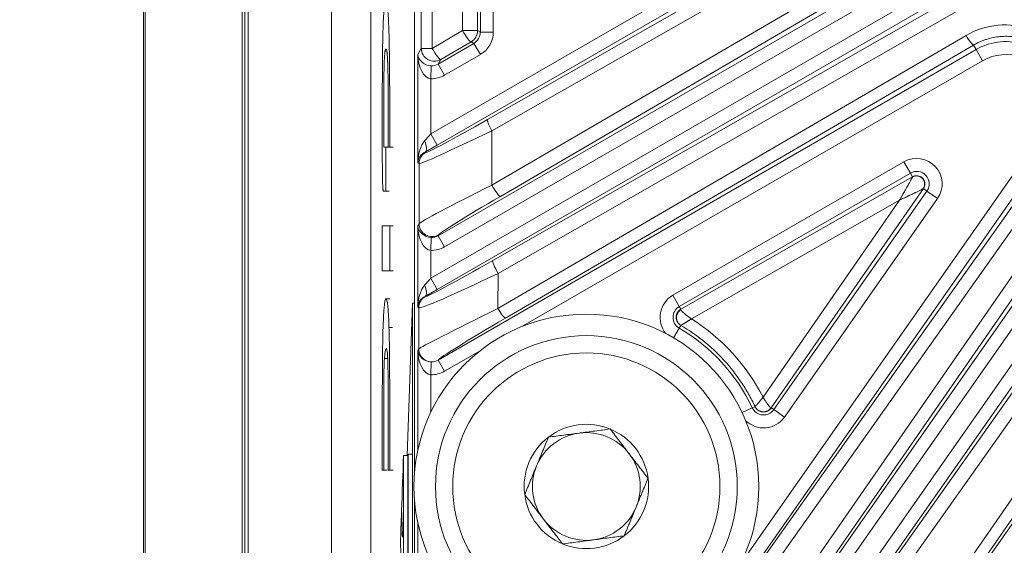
# Model space of a CAD drawing. Header units: millimetres. Extents: x 4 to 836, y 5 to 589.
# Tile 114 of 154: x 641 to 664, y 288 to 300. Entities that reach past the tile are written whole.
import ezdxf

# ---------------------------------------------------------------- set-up
doc = ezdxf.new("R2010")
doc.units = ezdxf.units.MM
doc.layers.add('1', color=7, linetype='Continuous', true_color=0xffffff)
doc.styles.add('ideas_simplex', font='simplex.shx')
doc.dimstyles.get("Standard").update_dxf_attribs({"dimtxt": 0.18, "dimasz": 0.18, "dimexe": 0.18, "dimexo": 0.0625, "dimgap": 0.09, "dimtad": 0, "dimtih": 1, "dimtoh": 1, "dimdec": 4, "dimzin": 0, "dimdsep": 46, "dimtxsty": 'Standard', "dimcen": 0.09, "dimadec": 0, "dimazin": 0, "dimtfac": 1, "dimtdec": 4, "dimtofl": 0, "dimtmove": 0, "dimatfit": 3, "dimfxl": 1, "dimtolj": 1, "dimtzin": 0, "dimarcsym": 0})

# ---------------------------------------------------------------- blocks, each defined once
blk = doc.blocks.new('_U6')
at = {"layer": '1', "color": 152, "lineweight": 13}
for p, q in [((678.538624, 315.211223), (784.688083, 315.211223)), ((650.312249, 253.711148), (784.688083, 253.711148))]:
    blk.add_line(p, q, dxfattribs=at)
at = {"layer": '1', "color": 27, "lineweight": 13}
blk.add_line((782.688083, 315.211223), (782.688083, 253.711148), dxfattribs=at)
at = {"layer": '1', "color": 87, "lineweight": 25}
for p, q in [((781.188083, 293.048685), (775.563083, 293.048685)), ((775.563083, 293.048685), (775.563083, 291.548685)), ((781.188083, 291.548685), (781.188083, 293.048685)), ((775.563083, 277.373685), (775.563083, 275.873685)), ((781.188083, 275.873685), (781.188083, 277.373685)), ((775.563083, 275.873685), (781.188083, 275.873685))]:
    blk.add_line(p, q, dxfattribs=at)
at = {"layer": '1', "color": 27, "lineweight": 18}
for points in [[(782.688083, 315.211223), (783.217064, 312.211225), (782.159102, 312.211221)], [(782.688083, 253.711148), (782.159102, 256.711146), (783.217064, 256.71115)]]:
    blk.add_solid(points, dxfattribs=at)
at = {"layer": '1', "color": 87, "linetype": 'Continuous', "lineweight": 25, "char_height": 3, "attachment_point": 7, "rotation": 90, "line_spacing_factor": 1.204819, "style": 'ideas_simplex'}
for s, insert in [('\\W1.2558;2.421', (781.034583, 277.321185)), ('\\W1.2097;61,5', (773.722083, 278.806185))]:
    blk.add_mtext(s, dxfattribs=dict(at, insert=insert))
blk = doc.blocks.new('_U7')
at = {"layer": '1', "color": 152, "lineweight": 13}
for p, q in [((695.062702, 354.711299), (597.434386, 354.711299)), ((663.288624, 267.843936), (597.434386, 267.843936))]:
    blk.add_line(p, q, dxfattribs=at)
at = {"layer": '1', "color": 27, "lineweight": 13}
blk.add_line((599.434386, 267.843936), (599.434386, 354.711299), dxfattribs=at)
at = {"layer": '1', "color": 87, "lineweight": 25}
for p, q in [((597.934386, 318.380118), (592.309386, 318.380118)), ((592.309386, 318.380118), (592.309386, 316.880118)), ((597.934386, 316.880118), (597.934386, 318.380118)), ((592.309386, 305.675118), (592.309386, 304.175118)), ((597.934386, 304.175118), (597.934386, 305.675118)), ((592.309386, 304.175118), (597.934386, 304.175118))]:
    blk.add_line(p, q, dxfattribs=at)
at = {"layer": '1', "color": 27, "lineweight": 18}
for points in [[(599.434386, 354.711299), (599.963367, 351.711301), (598.905405, 351.711297)], [(599.434386, 267.843936), (598.905405, 270.843935), (599.963367, 270.843938)]]:
    blk.add_solid(points, dxfattribs=at)
at = {"layer": '1', "color": 87, "linetype": 'Continuous', "lineweight": 25, "char_height": 3, "attachment_point": 7, "rotation": 90, "line_spacing_factor": 1.204819, "style": 'ideas_simplex'}
for s, insert in [('\\W1.2280;86,9', (590.468386, 305.622618)), ('\\W1.2097;3.42', (597.780886, 305.622618))]:
    blk.add_mtext(s, dxfattribs=dict(at, insert=insert))

msp = doc.modelspace()

# ---------------------------------------------------------------- linework, layer by layer
at = {"layer": '1', "color": 9, "linetype": 'Continuous', "lineweight": 18}
for p, q in [((648.127, 346.345), (648.127, 262.077)), ((646.195, 264.598), (646.195, 343.825)), ((646.113, 274.65), (646.113, 333.773)), ((646.05, 333.676), (646.05, 274.746))]:
    msp.add_line(p, q, dxfattribs=at)
at = {"layer": '1', "color": 252, "linetype": 'Continuous', "lineweight": 18}
msp.add_line((649.039, 268.211), (649.039, 345.46), dxfattribs=at)
at = {"layer": '1', "color": 9, "linetype": 'Continuous', "lineweight": 13}
for p, q in [((643.763, 263.973), (643.763, 344.449)), ((643.804, 344.449), (643.804, 263.973))]:
    msp.add_line(p, q, dxfattribs=at)
at = {"layer": '1', "color": 27, "linetype": 'Continuous', "lineweight": 18}
for p, q in [((650.048, 340.939), (650.048, 289.483)), ((656.23, 293.325), (661.609, 296.398)), ((661.857, 296.126), (658.33, 291.034)), ((650.048, 288.941), (650.048, 279.709))]:
    msp.add_line(p, q, dxfattribs=at)
at = {"layer": '1', "color": 27, "linetype": 'Continuous', "lineweight": 13}
for p, q in [((650.209, 299.379), (650.209, 331.044)), ((650.462, 331.044), (650.462, 299.379)), ((651.167, 299.791), (651.167, 330.632)), ((651.514, 330.632), (651.514, 299.791)), ((651.579, 299.754), (651.579, 330.669)), ((651.878, 330.669), (651.878, 299.754)), ((650.428, 297.392), (660.099, 302.975)), ((660.249, 302.716), (650.578, 297.132)), ((651.743, 297.726), (660.365, 302.649)), ((660.468, 302.389), (651.846, 297.466)), ((651.846, 296.203), (661.326, 301.737)), ((650.598, 295.031), (661.584, 301.373)), ((661.523, 301.478), (652.043, 295.943)), ((661.733, 301.114), (650.748, 294.771)), ((650.428, 294.043), (662.494, 301.009)), ((662.644, 300.749), (650.578, 293.783)), ((651.866, 294.452), (662.705, 300.644)), ((662.83, 300.349), (651.991, 294.157)), ((650.462, 299.379), (651.167, 299.791)), ((651.167, 299.791), (651.514, 299.791)), ((651.514, 299.791), (651.579, 299.754)), ((651.878, 299.754), (651.579, 299.754)), ((650.598, 299.015), (651.429, 299.494)), ((651.364, 299.531), (650.659, 299.119)), ((651.429, 299.494), (651.364, 299.531)), ((651.579, 299.234), (651.429, 299.494)), ((651.988, 293.343), (662.848, 299.68)), ((650.129, 299.239), (650.209, 299.379)), ((650.209, 299.379), (650.462, 299.379)), ((650.598, 292.144), (663.082, 299.351)), ((663.022, 299.455), (652.162, 293.118)), ((663.022, 299.455), (663.082, 299.351)), ((663.232, 299.092), (663.082, 299.351)), ((650.129, 296.723), (650.129, 299.239)), ((650.659, 299.119), (650.598, 299.015)), ((651.579, 299.234), (650.748, 298.755)), ((663.232, 299.092), (652.545, 292.922)), ((650.428, 298.675), (650.438, 298.974)), ((650.748, 298.755), (650.598, 299.015)), ((650.428, 298.675), (650.428, 297.392)), ((656.514, 283.409), (666.741, 298.173)), ((655.558, 281.461), (667.114, 297.964)), ((667.012, 298.036), (656.784, 283.272)), ((667.359, 297.792), (655.803, 281.289)), ((651.846, 297.466), (651.846, 296.203)), ((657.605, 287.4), (664.699, 297.531)), ((650.578, 297.132), (650.428, 297.392)), ((664.944, 297.359), (654.053, 281.805)), ((655.293, 283.522), (665.039, 297.292)), ((650.296, 296.972), (650.31, 296.964)), ((665.26, 297.086), (655.514, 283.315)), ((656.859, 281.977), (667.431, 297.075)), ((656.044, 293.648), (661.408, 296.745)), ((667.677, 296.903), (657.105, 281.805)), ((658.4, 283.587), (667.775, 296.834)), ((661.408, 296.745), (661.558, 296.485)), ((650.16, 296.704), (650.129, 296.723)), ((650.16, 295.31), (650.16, 296.704)), ((668.02, 296.61), (658.646, 283.363)), ((661.558, 296.485), (656.194, 293.388)), ((661.609, 296.398), (661.558, 296.485)), ((658.388, 290.994), (661.94, 296.068)), ((661.857, 296.126), (661.94, 296.068)), ((662.186, 295.896), (661.94, 296.068)), ((661.307, 295.859), (656.478, 293.101)), ((658.138, 291.284), (661.307, 295.859)), ((662.186, 295.896), (658.633, 290.822)), ((660.054, 283.363), (668.62, 295.729)), ((668.866, 295.609), (660.3, 283.243)), ((661.877, 285.429), (668.925, 295.495)), ((650.129, 295.256), (650.16, 295.31)), ((650.129, 293.374), (650.129, 295.256)), ((650.428, 294.691), (650.438, 294.99)), ((650.61, 295.051), (650.598, 295.031)), ((650.748, 294.771), (650.598, 295.031)), ((650.428, 294.691), (650.428, 294.043)), ((650.578, 293.783), (650.428, 294.043)), ((651.991, 294.157), (651.988, 293.343)), ((650.296, 293.623), (650.303, 293.62)), ((656.194, 293.388), (656.044, 293.648)), ((650.153, 293.36), (650.129, 293.374)), ((650.149, 292.404), (650.153, 293.36)), ((656.23, 293.325), (656.194, 293.388)), ((656.192, 292.887), (656.061, 292.663)), ((656.192, 292.887), (656.229, 292.95)), ((650.129, 292.369), (650.149, 292.404)), ((650.129, 290.054), (650.129, 292.369)), ((651.572, 292.36), (650.748, 291.885)), ((650.428, 291.804), (650.438, 292.104)), ((650.599, 292.145), (650.598, 292.144)), ((650.748, 291.885), (650.598, 292.144)), ((650.428, 291.804), (650.428, 290.933)), ((657.888, 291.036), (657.653, 290.925)), ((657.952, 291.066), (657.888, 291.036)), ((658.388, 290.994), (658.33, 291.034)), ((658.633, 290.822), (658.388, 290.994)), ((650.129, 282.019), (650.129, 288.368))]:
    msp.add_line(p, q, dxfattribs=at)
at = {"layer": '1', "color": 7, "linetype": 'Continuous', "lineweight": 18}
for p, q in [((649.456, 297.088), (649.375, 297.088)), ((649.456, 297.088), (649.558, 297.088)), ((649.359, 296.061), (649.46, 296.061)), ((649.483, 293.563), (649.381, 293.563)), ((649.459, 292.9), (649.54, 292.9)), ((649.353, 292.18), (649.435, 292.18)), ((649.897, 289.796), (649.903, 289.962)), ((650.003, 289.962), (649.903, 289.962)), ((649.903, 289.962), (649.903, 284.588)), ((650.003, 289.962), (650.003, 284.588)), ((649.305, 289.586), (649.387, 289.586)), ((649.453, 289.586), (649.554, 289.586))]:
    msp.add_line(p, q, dxfattribs=at)
at = {"layer": '1', "color": 7, "linetype": 'Continuous', "lineweight": 13}
msp.add_line((649.476, 294.216), (649.557, 294.216), dxfattribs=at)
at = {"layer": '1', "color": 18, "linetype": 'Continuous', "lineweight": 18}
for p, q in [((649.88, 289.929), (650.003, 293.462)), ((650.003, 293.462), (650.048, 293.462)), ((650.003, 293.462), (650.003, 278.645))]:
    msp.add_line(p, q, dxfattribs=at)
at = {"layer": '1', "color": 163, "linetype": 'Continuous', "lineweight": 18}
for p, q in [((649.897, 289.929), (649.797, 289.929)), ((649.753, 288.611), (649.751, 288.611))]:
    msp.add_line(p, q, dxfattribs=at)
at = {"layer": '1', "color": 9, "linetype": 'Continuous', "lineweight": 18}
for radius in [4, 3.5]:
    msp.add_circle((654.039, 289.211), radius, dxfattribs=at)
at = {"layer": '1', "color": 9, "linetype": 'Continuous', "lineweight": 13}
msp.add_circle((654.039, 289.211), 3.1, dxfattribs=at)
at = {"layer": '1', "color": 27, "linetype": 'Continuous', "lineweight": 13}
for centre, radius, start, end in [((663.767, 298.165), 1.37, 69.7995, 120), ((663.767, 298.165), 1.07, 69.7995, 120), ((661.703, 296.234), 0.59, 325, 120), ((661.703, 296.234), 0.29, 325, 120), ((656.339, 293.137), 0.59, 120, 219.8727), ((656.339, 293.137), 0.29, 120, 239.6371), ((654.039, 289.211), 4.26, 25.3629, 59.6371), ((658.15, 291.16), 0.29, 205.3629, 325), ((658.15, 291.16), 0.59, 225.1273, 325)]:
    msp.add_arc(centre, radius, start, end, dxfattribs=at)
at = {"layer": '1', "color": 9, "linetype": 'Continuous', "lineweight": 18}
for radius, start, end in [(1.443, 67.4773, 127.4773), (1.443, 127.4773, 187.4773), (1.25, 97.4773, 157.4773), (1.25, 37.4773, 97.4773), (1.443, 7.4773, 67.4773), (1.25, 337.4773, 37.4773), (1.25, 157.4773, 217.4773), (1.443, 307.4773, 7.4773), (1.443, 187.4773, 247.4773), (1.25, 277.4773, 337.4773), (1.25, 217.4773, 277.4773), (1.443, 247.4773, 307.4773)]:
    msp.add_arc((654.039, 289.211), radius, start, end, dxfattribs=at)
at = {"layer": '1', "color": 27, "linetype": 'Continuous', "lineweight": 13}
for centre, major_axis, ratio, start_param, end_param in [((663.747, 298.137), (-1.033, -1.456), 0.999987, 3.407511, 4.286928), ((651.214, 299.791), (-0.151, 0.259), 0.135523, 1.491851, 3.106361), ((651.214, 299.791), (0.15, 0.26), 0.999188, 4.189142, 5.235636), ((651.278, 299.754), (-0.26, 0.15), 0.997569, 2.618346, 3.66484), ((651.278, 299.754), (0.52, -0.3), 0.999188, 5.759938, 6.806432), ((662.872, 299.714), (0.151, -0.259), 0.129939, 4.771201, 6.24798), ((650.509, 299.379), (0.26, -0.15), 0.99757, 3.666246, 5.758532), ((650.509, 299.379), (-0.151, 0.259), 0.135523, 1.491851, 3.106361), ((650.428, 299.239), (-0.015, 0.565), 0.530559, 1.557107, 3.092997), ((650.428, 299.239), (-0.293, 0.074), 0.867936, 0.284324, 1.820213), ((650.449, 299.276), (-0.151, -0.262), 0.992751, 0.489746, 1.046143), ((650.449, 299.276), (-0.301, -0.521), 0.99757, 0.489746, 1.046143), ((652.009, 297.947), (-1.7, -0.983), 0.030233, 0.017432, 1.396242), ((651.893, 297.466), (0.149, -0.261), 0.136261, 3.176828, 4.634745), ((652.159, 297.688), (-2, -0.982), 0.027617, 0.021342, 1.400152), ((650.428, 296.723), (-0.014, -0.588), 0.509647, 3.678154, 4.724648), ((650.428, 297.416), (-0.3, -0.347), 0.034508, 1.041465, 1.53086), ((650.146, 297.232), (-0.146, 0.262), 0.422034, 3.180098, 4.481958), ((650.428, 296.723), (-0.267, -0.15), 0.922186, 4.69104, 5.737534), ((650.578, 297.156), (-0.6, -0.347), 0.030233, 1.063926, 1.553322), ((650.46, 296.704), (0.15, 0.26), 0.999188, 1.047549, 2.094043), ((652.159, 296.289), (-2, -0.982), 0.027617, 4.855904, 6.234714), ((651.893, 296.203), (0.151, -0.259), 0.135523, 4.633444, 6.247954), ((652.309, 296.029), (-1.7, -0.983), 0.030233, 4.851994, 6.230804), ((650.428, 295.256), (-0.015, 0.565), 0.530559, 1.557107, 3.092997), ((650.428, 295.256), (-0.293, 0.074), 0.867936, 0.284324, 1.820213), ((650.46, 295.31), (-0.26, 0.15), 0.99757, 0.524653, 2.61694), ((650.449, 295.292), (-0.151, -0.262), 0.992751, 0.489746, 1.046143), ((650.449, 295.292), (-0.301, -0.521), 0.99757, 0.489746, 1.046143), ((652.006, 294.601), (-1.704, -0.98), 0.030298, 0.017552, 1.471171), ((652.016, 294.192), (-0.149, 0.26), 0.129405, 0.035203, 1.630792), ((652.156, 294.341), (-2.004, -0.98), 0.04178, 0.014505, 1.468124), ((650.428, 294.067), (-0.3, -0.347), 0.034508, 1.041465, 1.53086), ((650.428, 293.374), (-0.014, -0.588), 0.509647, 3.678154, 4.724648), ((650.146, 293.883), (-0.146, 0.262), 0.422034, 3.180098, 4.481958), ((650.578, 293.808), (-0.6, -0.347), 0.030233, 1.063926, 1.553322), ((650.428, 293.374), (-0.267, -0.15), 0.922186, 4.69104, 5.737534), ((650.453, 293.36), (0.15, 0.26), 0.999188, 1.047549, 2.094043), ((652.152, 293.39), (-2.004, -0.988), 0.013807, 4.787545, 6.241164), ((652.012, 293.378), (0.151, -0.259), 0.129939, 4.771201, 6.24798), ((652.302, 293.13), (-1.704, -0.99), 0.03044, 4.776572, 6.230191), ((654.027, 289.195), (-2.668, -3.76), 0.999987, 2.658161, 3.198308), ((650.449, 292.404), (0.26, -0.15), 0.99757, 3.666246, 5.758532), ((650.428, 292.369), (-0.015, 0.565), 0.530559, 1.557107, 3.092997), ((650.428, 292.369), (-0.293, 0.074), 0.867936, 0.284324, 1.820213), ((650.449, 292.405), (-0.151, -0.262), 0.992751, 0.489746, 1.046143), ((650.449, 292.405), (0.301, 0.521), 0.99757, 3.631339, 4.187736)]:
    msp.add_ellipse(centre, major_axis=major_axis, ratio=ratio, start_param=start_param, end_param=end_param, dxfattribs=at)
at = {"layer": '1', "color": 7, "linetype": 'Continuous', "lineweight": 18}
for points, degree in [([(649.339, 297.246), (649.339, 297.249), (649.339, 297.255), (649.339, 297.272), (649.339, 297.321), (649.339, 297.451), (649.339, 297.575), (649.339, 297.711), (649.339, 298.039), (649.339, 298.039), (649.339, 298.391), (649.34, 298.674), (649.346, 298.983), (649.349, 299.074), (649.353, 299.134), (649.362, 299.278), (649.374, 299.365), (649.391, 299.365), (649.403, 299.365), (649.416, 299.313), (649.429, 299.124), (649.439, 298.82), (649.441, 298.43), (649.441, 298.078), (649.441, 298.078), (649.441, 297.647), (649.441, 297.479), (649.441, 297.33), (649.441, 297.088), (649.441, 297.088), (649.441, 297.088), (649.448, 297.088), (649.456, 297.088), (649.465, 297.088), (649.476, 297.088), (649.476, 297.088), (649.476, 297.088), (649.476, 297.428), (649.476, 297.64), (649.476, 297.842), (649.476, 298.193), (649.476, 298.193), (649.476, 298.497), (649.474, 298.869), (649.468, 299.377), (649.463, 299.61), (649.459, 299.749), (649.452, 299.993), (649.441, 300.206), (649.417, 300.449), (649.402, 300.508), (649.388, 300.508), (649.374, 300.508), (649.357, 300.445), (649.339, 300.24), (649.328, 300.032), (649.321, 299.847), (649.319, 299.749), (649.315, 299.604), (649.308, 299.252), (649.306, 298.796), (649.305, 298.51), (649.305, 298.51), (649.305, 298.241), (649.305, 298.241), (649.305, 298.241), (649.305, 297.59), (649.305, 296.8), (649.305, 296.8), (649.305, 296.645), (649.308, 296.456), (649.308, 296.385), (649.31, 296.307), (649.313, 296.216), (649.316, 296.164), (649.319, 296.124), (649.324, 296.061), (649.327, 296.061), (649.331, 296.061), (649.331, 296.061), (649.341, 296.061), (649.362, 296.061), (649.374, 296.061), (649.385, 296.061), (649.39, 296.061), (649.39, 296.061), (649.39, 296.061), (649.39, 296.266), (649.39, 296.649), (649.39, 296.96), (649.39, 297.088), (649.39, 297.088), (649.39, 297.088), (649.385, 297.088), (649.374, 297.088), (649.367, 297.088), (649.363, 297.088), (649.356, 297.088), (649.351, 297.088), (649.349, 297.088), (649.345, 297.088), (649.345, 297.088), (649.341, 297.088), (649.34, 297.089), (649.34, 297.089), (649.34, 297.111), (649.339, 297.155), (649.339, 297.242), (649.339, 297.242), (649.339, 297.242), (649.339, 297.242), (649.339, 297.242), (649.339, 297.242), (649.339, 297.244), (649.339, 297.246)], 7), ([(649.557, 295.263), (649.476, 295.263)], 1), ([(649.339, 289.586), (649.421, 289.586)], 1)]:
    msp.add_open_spline(points, degree=degree, dxfattribs=at)
at = {"layer": '1', "color": 27, "linetype": 'Continuous', "lineweight": 13}
for points, knots in [([(664.283, 299.567), (664.231, 299.586), (664.126, 299.618), (663.966, 299.648), (663.857, 299.657), (663.747, 299.659), (663.693, 299.657), (663.585, 299.647), (663.477, 299.631), (663.372, 299.604), (663.294, 299.579), (663.268, 299.57), (663.217, 299.551), (663.192, 299.54), (663.118, 299.507), (663.069, 299.482), (663.022, 299.455)], [0, 0, 0, 0, 0.125, 0.25, 0.375, 0.375, 0.5, 0.5, 0.625, 0.75, 0.75, 0.8125, 0.8125, 0.875, 0.875, 1, 1, 1, 1]), ([(661.307, 295.859), (661.313, 295.87), (661.325, 295.891), (661.341, 295.92), (661.356, 295.947), (661.37, 295.971), (661.382, 295.992), (661.405, 296.032), (661.437, 296.089), (661.474, 296.154), (661.502, 296.204), (661.523, 296.242), (661.542, 296.276), (661.555, 296.299), (661.562, 296.312), (661.566, 296.319), (661.569, 296.324), (661.572, 296.33), (661.575, 296.336), (661.578, 296.341), (661.581, 296.346), (661.584, 296.351), (661.586, 296.355), (661.589, 296.36), (661.591, 296.364), (661.593, 296.368), (661.595, 296.371), (661.597, 296.375), (661.598, 296.378), (661.6, 296.381), (661.601, 296.383), (661.603, 296.386), (661.604, 296.388), (661.605, 296.39), (661.606, 296.392), (661.607, 296.393), (661.607, 296.395), (661.608, 296.395), (661.608, 296.396)], [0, 0, 0, 0, 0.05376, 0.102594, 0.1465, 0.18548, 0.219533, 0.24866, 0.384394, 0.499247, 0.571345, 0.637266, 0.697181, 0.751316, 0.763737, 0.775927, 0.787892, 0.799637, 0.811168, 0.822491, 0.833612, 0.844539, 0.855278, 0.865837, 0.876225, 0.886449, 0.896519, 0.906443, 0.916232, 0.925895, 0.935442, 0.944886, 0.954236, 0.963504, 0.972702, 0.981843, 0.990938, 1, 1, 1, 1]), ([(661.857, 296.126), (661.858, 296.128), (661.86, 296.13), (661.865, 296.139), (661.874, 296.155), (661.886, 296.191), (661.889, 296.222), (661.884, 296.284), (661.866, 296.325), (661.809, 296.387), (661.769, 296.409), (661.707, 296.419), (661.676, 296.419), (661.646, 296.411), (661.626, 296.405), (661.617, 296.401), (661.608, 296.396)], [0, 0, 0, 0, 0.015625, 0.015625, 0.0625, 0.125, 0.25, 0.25, 0.5, 0.5, 0.75, 0.75, 0.875, 0.9375, 0.9375, 1, 1, 1, 1]), ([(661.307, 295.859), (661.322, 295.866), (661.337, 295.873), (661.368, 295.887), (661.384, 295.894), (661.416, 295.909), (661.432, 295.917), (661.464, 295.932), (661.48, 295.939), (661.505, 295.951), (661.512, 295.954), (661.528, 295.962), (661.551, 295.972), (661.573, 295.983), (661.603, 295.997), (661.617, 296.004), (661.64, 296.015), (661.647, 296.018), (661.662, 296.026), (661.669, 296.029), (661.689, 296.039), (661.7, 296.044), (661.723, 296.056), (661.734, 296.061), (661.756, 296.072), (661.766, 296.077), (661.786, 296.087), (661.795, 296.092), (661.811, 296.1), (661.817, 296.103), (661.829, 296.109), (661.835, 296.112), (661.844, 296.118), (661.848, 296.12), (661.854, 296.124), (661.856, 296.125), (661.857, 296.126)], [0, 0, 0, 0, 0.074682, 0.074682, 0.149364, 0.149364, 0.224046, 0.224046, 0.298728, 0.298728, 0.334949, 0.334949, 0.37117, 0.443612, 0.443612, 0.516055, 0.516055, 0.552276, 0.552276, 0.588497, 0.588497, 0.646815, 0.646815, 0.705133, 0.705133, 0.763451, 0.763451, 0.821769, 0.821769, 0.866327, 0.866327, 0.910885, 0.910885, 0.955442, 0.955442, 1, 1, 1, 1]), ([(661.857, 296.126), (661.857, 296.126), (661.857, 296.126), (661.857, 296.126), (661.857, 296.126), (661.857, 296.126)], [0, 0, 0, 0, 0.5, 0.5, 1, 1, 1, 1]), ([(656.231, 292.95), (656.2, 292.968), (656.175, 292.994), (656.14, 293.057), (656.131, 293.093), (656.131, 293.166), (656.14, 293.202), (656.175, 293.267), (656.2, 293.295), (656.23, 293.315)], [0, 0, 0, 0, 0.25, 0.25, 0.5, 0.5, 0.75, 0.75, 1, 1, 1, 1]), ([(656.23, 293.315), (656.23, 293.315), (656.231, 293.313), (656.232, 293.311), (656.233, 293.309), (656.234, 293.306), (656.236, 293.304), (656.238, 293.301), (656.24, 293.298), (656.242, 293.295), (656.245, 293.292), (656.247, 293.288), (656.25, 293.285), (656.254, 293.281), (656.257, 293.277), (656.261, 293.273), (656.265, 293.269), (656.269, 293.265), (656.274, 293.26), (656.278, 293.256), (656.283, 293.251), (656.289, 293.246), (656.294, 293.241), (656.3, 293.236), (656.306, 293.231), (656.315, 293.223), (656.328, 293.212), (656.346, 293.197), (656.367, 293.181), (656.384, 293.168), (656.396, 293.159), (656.404, 293.153), (656.413, 293.146), (656.424, 293.139), (656.435, 293.131), (656.448, 293.121), (656.463, 293.111), (656.473, 293.104), (656.478, 293.101)], [0, 0, 0, 0, 0.019022, 0.038178, 0.057471, 0.076904, 0.096482, 0.116208, 0.136084, 0.156116, 0.176305, 0.196655, 0.217169, 0.23785, 0.2587, 0.279724, 0.300923, 0.322301, 0.34386, 0.365602, 0.387531, 0.409648, 0.431957, 0.454458, 0.477156, 0.500051, 0.556365, 0.616825, 0.681452, 0.750266, 0.769412, 0.792006, 0.818049, 0.847542, 0.880483, 0.916873, 0.956712, 1, 1, 1, 1]), ([(656.231, 292.95), (656.232, 292.95), (656.233, 292.95), (656.238, 292.952), (656.241, 292.954), (656.247, 292.957), (656.251, 292.96), (656.257, 292.963), (656.259, 292.965), (656.264, 292.967), (656.266, 292.969), (656.273, 292.973), (656.277, 292.976), (656.287, 292.981), (656.292, 292.985), (656.303, 292.991), (656.308, 292.995), (656.32, 293.002), (656.326, 293.005), (656.337, 293.012), (656.343, 293.016), (656.354, 293.023), (656.36, 293.027), (656.372, 293.034), (656.378, 293.038), (656.39, 293.046), (656.397, 293.05), (656.409, 293.057), (656.415, 293.061), (656.427, 293.069), (656.434, 293.073), (656.446, 293.08), (656.453, 293.084), (656.465, 293.092), (656.472, 293.096), (656.478, 293.101)], [0, 0, 0, 0, 0.080789, 0.080789, 0.161578, 0.161578, 0.242367, 0.242367, 0.282762, 0.282762, 0.323157, 0.323157, 0.385632, 0.385632, 0.448107, 0.448107, 0.510582, 0.510582, 0.573057, 0.573057, 0.627808, 0.627808, 0.682558, 0.682558, 0.737309, 0.737309, 0.792059, 0.792059, 0.844045, 0.844045, 0.89603, 0.89603, 0.948015, 0.948015, 1, 1, 1, 1]), ([(656.231, 292.95), (656.231, 292.95), (656.23, 292.95), (656.23, 292.95), (656.229, 292.95), (656.229, 292.95), (656.229, 292.95)], [0, 0, 0, 0, 0.243864, 0.491348, 0.743168, 1, 1, 1, 1]), ([(657.952, 291.067), (657.906, 291.165), (657.856, 291.261), (657.776, 291.402), (657.749, 291.448), (657.692, 291.54), (657.663, 291.586), (657.512, 291.81), (657.379, 291.979), (657.162, 292.217), (657.087, 292.294), (656.969, 292.404), (656.929, 292.441), (656.848, 292.512), (656.806, 292.547), (656.596, 292.717), (656.418, 292.84), (656.231, 292.95)], [0, 0, 0, 0, 0.125, 0.125, 0.1875, 0.1875, 0.25, 0.25, 0.5, 0.5, 0.625, 0.625, 0.6875, 0.6875, 0.75, 0.75, 1, 1, 1, 1]), ([(657.952, 291.067), (657.952, 291.067), (657.952, 291.067), (657.953, 291.067), (657.954, 291.068), (657.954, 291.069), (657.956, 291.07), (657.957, 291.071), (657.958, 291.072), (657.96, 291.074), (657.962, 291.076), (657.964, 291.078), (657.966, 291.08), (657.969, 291.083), (657.971, 291.085), (657.974, 291.088), (657.977, 291.092), (657.98, 291.095), (657.984, 291.099), (657.987, 291.103), (657.991, 291.107), (657.995, 291.111), (657.999, 291.116), (658.004, 291.121), (658.008, 291.126), (658.015, 291.134), (658.025, 291.146), (658.039, 291.162), (658.054, 291.18), (658.067, 291.196), (658.076, 291.207), (658.081, 291.214), (658.088, 291.222), (658.096, 291.231), (658.104, 291.242), (658.114, 291.255), (658.126, 291.269), (658.133, 291.279), (658.138, 291.284)], [0, 0, 0, 0, 0.019038, 0.038211, 0.057521, 0.076971, 0.096566, 0.116308, 0.1362, 0.156245, 0.176446, 0.196806, 0.217329, 0.238016, 0.258872, 0.279898, 0.301097, 0.322473, 0.344027, 0.365763, 0.387684, 0.409791, 0.432088, 0.454578, 0.477263, 0.500145, 0.556044, 0.61631, 0.680976, 0.750076, 0.767454, 0.788786, 0.814073, 0.84332, 0.876531, 0.91371, 0.954865, 1, 1, 1, 1]), ([(658.138, 291.284), (658.139, 291.281), (658.142, 291.276), (658.147, 291.268), (658.152, 291.26), (658.156, 291.253), (658.161, 291.246), (658.165, 291.239), (658.169, 291.233), (658.172, 291.227), (658.176, 291.221), (658.179, 291.216), (658.182, 291.211), (658.185, 291.206), (658.187, 291.202), (658.19, 291.198), (658.192, 291.195), (658.199, 291.184), (658.21, 291.168), (658.224, 291.147), (658.237, 291.128), (658.248, 291.113), (658.257, 291.1), (658.265, 291.09), (658.273, 291.08), (658.28, 291.071), (658.287, 291.064), (658.294, 291.057), (658.299, 291.051), (658.305, 291.046), (658.31, 291.042), (658.314, 291.038), (658.318, 291.036), (658.322, 291.034), (658.324, 291.034), (658.325, 291.034)], [0, 0, 0, 0, 0.022009, 0.043165, 0.063468, 0.082917, 0.101513, 0.119257, 0.136147, 0.152184, 0.167367, 0.181698, 0.195175, 0.2078, 0.219571, 0.23049, 0.240555, 0.249767, 0.318478, 0.383071, 0.443565, 0.499985, 0.54198, 0.583327, 0.624039, 0.664131, 0.703621, 0.742523, 0.780857, 0.81864, 0.855892, 0.892633, 0.928883, 0.964665, 1, 1, 1, 1]), ([(657.952, 291.067), (657.956, 291.059), (657.96, 291.051), (657.971, 291.035), (657.987, 291.013), (658.008, 290.994), (658.054, 290.963), (658.09, 290.95), (658.165, 290.943), (658.203, 290.95), (658.272, 290.98), (658.302, 291.004), (658.325, 291.034)], [0, 0, 0, 0, 0.0625, 0.0625, 0.125, 0.25, 0.25, 0.5, 0.5, 0.75, 0.75, 1, 1, 1, 1])]:
    msp.add_open_spline(points, degree=3, knots=knots, dxfattribs=at)
for points in [[(661.608, 296.396), (661.608, 296.396), (661.608, 296.397), (661.609, 296.398)], [(656.23, 293.325), (656.229, 293.323), (656.229, 293.32), (656.23, 293.315)], [(657.952, 291.067), (657.952, 291.067), (657.952, 291.066), (657.952, 291.066)], [(658.325, 291.034), (658.327, 291.033), (658.329, 291.034), (658.33, 291.034)]]:
    msp.add_open_spline(points, degree=3, dxfattribs=at)
at = {"layer": '1', "color": 27, "linetype": 'Continuous', "lineweight": 18}
for points, knots in [([(661.609, 296.398), (661.611, 296.399), (661.615, 296.401), (661.621, 296.404), (661.627, 296.407), (661.634, 296.409), (661.64, 296.412), (661.646, 296.414), (661.652, 296.416), (661.658, 296.417), (661.664, 296.418), (661.67, 296.42), (661.676, 296.42), (661.681, 296.421), (661.687, 296.422), (661.692, 296.422), (661.698, 296.422), (661.719, 296.423), (661.756, 296.417), (661.804, 296.396), (661.843, 296.363), (661.864, 296.332), (661.874, 296.312), (661.878, 296.302), (661.882, 296.292), (661.885, 296.282), (661.887, 296.271), (661.889, 296.26), (661.89, 296.249), (661.891, 296.237), (661.891, 296.225), (661.89, 296.213), (661.888, 296.2), (661.885, 296.188), (661.882, 296.175), (661.877, 296.163), (661.872, 296.15), (661.865, 296.138), (661.86, 296.13), (661.857, 296.126)], [0, 0, 0, 0, 0.01404, 0.027832, 0.041376, 0.054672, 0.06772, 0.080521, 0.093075, 0.105382, 0.117442, 0.129256, 0.140823, 0.152144, 0.163219, 0.174048, 0.184632, 0.194971, 0.299715, 0.401478, 0.500457, 0.596859, 0.616277, 0.636222, 0.656696, 0.677702, 0.699242, 0.721318, 0.743931, 0.767084, 0.790777, 0.815013, 0.839794, 0.865121, 0.890995, 0.917418, 0.944393, 0.971919, 1, 1, 1, 1]), ([(656.229, 292.95), (656.227, 292.951), (656.223, 292.954), (656.217, 292.958), (656.211, 292.962), (656.206, 292.966), (656.2, 292.97), (656.195, 292.975), (656.19, 292.979), (656.185, 292.984), (656.18, 292.989), (656.176, 292.994), (656.171, 292.999), (656.167, 293.004), (656.163, 293.01), (656.16, 293.015), (656.156, 293.021), (656.152, 293.026), (656.149, 293.032), (656.146, 293.038), (656.143, 293.043), (656.141, 293.049), (656.138, 293.055), (656.136, 293.061), (656.134, 293.067), (656.132, 293.073), (656.13, 293.079), (656.128, 293.085), (656.127, 293.091), (656.126, 293.096), (656.125, 293.102), (656.124, 293.108), (656.123, 293.114), (656.123, 293.12), (656.122, 293.126), (656.122, 293.132), (656.122, 293.14), (656.122, 293.15), (656.123, 293.162), (656.125, 293.174), (656.128, 293.187), (656.131, 293.199), (656.135, 293.211), (656.14, 293.223), (656.145, 293.235), (656.152, 293.247), (656.159, 293.258), (656.167, 293.269), (656.175, 293.28), (656.185, 293.29), (656.195, 293.3), (656.206, 293.309), (656.218, 293.317), (656.226, 293.322), (656.23, 293.325)], [0, 0, 0, 0, 0.01571, 0.031336, 0.046877, 0.062333, 0.077705, 0.092994, 0.108197, 0.123317, 0.138353, 0.153305, 0.168173, 0.182957, 0.197657, 0.212274, 0.226807, 0.241256, 0.255622, 0.269905, 0.284105, 0.298221, 0.312254, 0.326204, 0.340071, 0.353855, 0.367557, 0.381175, 0.394711, 0.408164, 0.421535, 0.434823, 0.448029, 0.461152, 0.474194, 0.487153, 0.50003, 0.526623, 0.553564, 0.580855, 0.608496, 0.636488, 0.664832, 0.693528, 0.722576, 0.751978, 0.781735, 0.811846, 0.842313, 0.873135, 0.904315, 0.935852, 0.967747, 1, 1, 1, 1]), ([(658.33, 291.034), (658.328, 291.032), (658.326, 291.029), (658.321, 291.023), (658.317, 291.017), (658.312, 291.012), (658.307, 291.007), (658.302, 291.002), (658.297, 290.997), (658.292, 290.993), (658.287, 290.989), (658.281, 290.984), (658.276, 290.98), (658.27, 290.977), (658.264, 290.973), (658.258, 290.97), (658.253, 290.966), (658.247, 290.963), (658.241, 290.961), (658.235, 290.958), (658.229, 290.956), (658.223, 290.953), (658.217, 290.951), (658.21, 290.95), (658.204, 290.948), (658.198, 290.946), (658.192, 290.945), (658.186, 290.944), (658.18, 290.943), (658.174, 290.942), (658.168, 290.942), (658.162, 290.941), (658.155, 290.941), (658.149, 290.941), (658.143, 290.941), (658.138, 290.941), (658.13, 290.942), (658.119, 290.943), (658.107, 290.945), (658.095, 290.948), (658.083, 290.951), (658.071, 290.956), (658.059, 290.961), (658.047, 290.967), (658.036, 290.973), (658.024, 290.981), (658.013, 290.989), (658.003, 290.998), (657.993, 291.007), (657.983, 291.018), (657.974, 291.029), (657.966, 291.041), (657.958, 291.053), (657.954, 291.062), (657.952, 291.066)], [0, 0, 0, 0, 0.01571, 0.031336, 0.046877, 0.062333, 0.077705, 0.092994, 0.108197, 0.123317, 0.138353, 0.153305, 0.168173, 0.182957, 0.197657, 0.212274, 0.226807, 0.241256, 0.255622, 0.269905, 0.284105, 0.298221, 0.312254, 0.326204, 0.340071, 0.353855, 0.367557, 0.381175, 0.394711, 0.408164, 0.421535, 0.434823, 0.448029, 0.461152, 0.474194, 0.487153, 0.50003, 0.526623, 0.553564, 0.580855, 0.608496, 0.636488, 0.664832, 0.693528, 0.722576, 0.751978, 0.781735, 0.811846, 0.842313, 0.873135, 0.904315, 0.935852, 0.967747, 1, 1, 1, 1])]:
    msp.add_open_spline(points, degree=3, knots=knots, dxfattribs=at)
at = {"layer": '1', "color": 7, "linetype": 'Continuous', "lineweight": 18}
for points, knots in [([(649.305, 295.263), (649.305, 295.263), (649.305, 294.216), (649.305, 294.216), (649.305, 294.216), (649.364, 294.216), (649.412, 294.216)], [0, 0, 0, 0, 0.630843, 0.630843, 0.630843, 1, 1, 1, 1]), ([(649.476, 295.263), (649.476, 295.263), (649.476, 295.263), (649.476, 295.263), (649.476, 295.263), (649.305, 295.263), (649.305, 295.263)], [0, 0, 0, 0, 0.000125, 0.000125, 0.000125, 1, 1, 1, 1]), ([(649.459, 292.9), (649.443, 293.342), (649.421, 293.563), (649.391, 293.563), (649.374, 293.563), (649.352, 293.457), (649.331, 293.137), (649.319, 292.81), (649.313, 292.516), (649.311, 292.333)], [0, 0, 0, 0, 0.5, 0.5, 0.5, 0.7052, 0.792, 0.8844, 1, 1, 1, 1]), ([(649.353, 292.18), (649.363, 292.333), (649.378, 292.41), (649.395, 292.41), (649.419, 292.41), (649.428, 292.276), (649.436, 291.949)], [0, 0, 0, 0, 0.5, 0.5, 0.5, 1, 1, 1, 1]), ([(649.311, 292.333), (649.307, 291.978), (649.305, 291.882), (649.305, 291.286), (649.305, 291.286), (649.305, 290.95), (649.305, 290.414), (649.305, 290.134), (649.305, 289.915), (649.305, 289.681), (649.305, 289.586), (649.305, 289.586)], [0, 0, 0, 0, 0.5, 0.5, 0.5, 0.6936, 0.7552, 0.814, 0.8588, 0.9008, 1, 1, 1, 1]), ([(649.339, 289.586), (649.339, 289.586), (649.339, 289.728), (649.339, 290.206), (649.339, 290.826), (649.339, 291.084), (649.339, 291.084), (649.339, 291.432), (649.341, 291.875), (649.349, 292.116), (649.353, 292.18)], [0, 0, 0, 0, 0.1176, 0.2016, 0.3556, 0.5, 0.5, 0.5, 0.8064, 1, 1, 1, 1]), ([(649.436, 291.949), (649.441, 291.738), (649.442, 291.488), (649.442, 291.123), (649.442, 291.123), (649.442, 289.586), (649.442, 289.586), (649.442, 289.586), (649.453, 289.586), (649.463, 289.586)], [0, 0, 0, 0, 0.386829, 0.386829, 0.386829, 0.773658, 0.773658, 0.773658, 1, 1, 1, 1]), ([(649.305, 289.586), (649.305, 289.586), (649.308, 289.586), (649.314, 289.586), (649.321, 289.586), (649.333, 289.586), (649.339, 289.586), (649.339, 289.586)], [0, 0, 0, 0, 0.260991, 0.333844, 0.412302, 0.686903, 1, 1, 1, 1])]:
    msp.add_open_spline(points, degree=3, knots=knots, dxfattribs=at)
at = {"layer": '1', "color": 7, "linetype": 'Continuous', "lineweight": 13}
for points in [[(649.476, 294.216), (649.476, 294.216), (649.476, 295.263), (649.476, 295.263)], [(649.412, 294.216), (649.446, 294.216), (649.476, 294.216), (649.476, 294.216)]]:
    msp.add_open_spline(points, degree=3, dxfattribs=at)
msp.add_open_spline([(649.463, 289.586), (649.47, 289.586), (649.476, 289.586), (649.476, 289.586), (649.476, 289.586), (649.476, 291.238), (649.476, 291.238), (649.476, 292.016), (649.471, 292.573), (649.459, 292.9)], degree=3, knots=[0, 0, 0, 0, 0.171801, 0.171801, 0.171801, 0.5859, 0.5859, 0.5859, 1, 1, 1, 1], dxfattribs=at)
at = {"layer": '1', "color": 9, "linetype": 'Continuous', "lineweight": 18}
for points, knots in [([(652.608, 289.023), (652.63, 289.078), (652.653, 289.132), (652.699, 289.243), (652.722, 289.299), (652.768, 289.41), (652.791, 289.466), (652.837, 289.578), (652.861, 289.634), (652.907, 289.747), (652.931, 289.803), (652.966, 289.888), (652.978, 289.916), (653.001, 289.973), (653.013, 290.001), (653.07, 290.14), (653.116, 290.249), (653.16, 290.357)], [0, 0, 0, 0, 0.125, 0.125, 0.25, 0.25, 0.375, 0.375, 0.5, 0.5, 0.625, 0.625, 0.6875, 0.6875, 0.75, 0.75, 1, 1, 1, 1]), ([(653.16, 290.357), (653.277, 290.372), (653.395, 290.387), (653.573, 290.411), (653.633, 290.419), (653.753, 290.434), (653.814, 290.442), (653.905, 290.454), (653.936, 290.458), (653.996, 290.466), (654.027, 290.47), (654.117, 290.482), (654.177, 290.49), (654.357, 290.514), (654.475, 290.529), (654.592, 290.545)], [0, 0, 0, 0, 0.25, 0.25, 0.375, 0.375, 0.5, 0.5, 0.5625, 0.5625, 0.625, 0.625, 0.75, 0.75, 1, 1, 1, 1]), ([(654.592, 290.545), (654.663, 290.451), (654.735, 290.357), (654.845, 290.214), (654.882, 290.166), (654.955, 290.07), (654.992, 290.022), (655.048, 289.949), (655.067, 289.924), (655.105, 289.875), (655.123, 289.851), (655.179, 289.778), (655.216, 289.73), (655.326, 289.587), (655.398, 289.493), (655.47, 289.399)], [0, 0, 0, 0, 0.25, 0.25, 0.375, 0.375, 0.5, 0.5, 0.5625, 0.5625, 0.625, 0.625, 0.75, 0.75, 1, 1, 1, 1]), ([(654.917, 288.066), (654.939, 288.12), (654.962, 288.175), (655.008, 288.285), (655.031, 288.341), (655.077, 288.452), (655.1, 288.508), (655.147, 288.62), (655.17, 288.676), (655.217, 288.789), (655.24, 288.845), (655.275, 288.931), (655.287, 288.959), (655.31, 289.015), (655.322, 289.043), (655.38, 289.182), (655.425, 289.291), (655.47, 289.399)], [0, 0, 0, 0, 0.125, 0.125, 0.25, 0.25, 0.375, 0.375, 0.5, 0.5, 0.625, 0.625, 0.6875, 0.6875, 0.75, 0.75, 1, 1, 1, 1]), ([(653.486, 287.878), (653.414, 287.971), (653.342, 288.066), (653.232, 288.208), (653.196, 288.256), (653.122, 288.352), (653.085, 288.401), (653.029, 288.474), (653.01, 288.498), (652.973, 288.547), (652.954, 288.571), (652.898, 288.644), (652.862, 288.692), (652.752, 288.835), (652.679, 288.93), (652.608, 289.023)], [0, 0, 0, 0, 0.25, 0.25, 0.375, 0.375, 0.5, 0.5, 0.5625, 0.5625, 0.625, 0.625, 0.75, 0.75, 1, 1, 1, 1]), ([(654.917, 288.066), (654.8, 288.05), (654.682, 288.035), (654.504, 288.012), (654.444, 288.004), (654.324, 287.988), (654.263, 287.98), (654.172, 287.968), (654.142, 287.964), (654.081, 287.956), (654.05, 287.952), (653.96, 287.94), (653.9, 287.932), (653.721, 287.909), (653.603, 287.893), (653.486, 287.878)], [0, 0, 0, 0, 0.25, 0.25, 0.375, 0.375, 0.5, 0.5, 0.5625, 0.5625, 0.625, 0.625, 0.75, 0.75, 1, 1, 1, 1])]:
    msp.add_open_spline(points, degree=3, knots=knots, dxfattribs=at)
at = {"layer": '1', "color": 163, "linetype": 'Continuous', "lineweight": 18}
for points in [[(649.752, 288.646), (649.767, 289.074), (649.782, 289.501), (649.797, 289.929)], [(649.797, 289.929), (649.797, 288.134), (649.797, 286.338), (649.797, 284.543)], [(649.897, 289.929), (649.897, 288.134), (649.897, 286.338), (649.897, 284.543)], [(649.726, 287.901), (649.734, 288.138), (649.742, 288.374), (649.751, 288.611)], [(649.751, 288.611), (649.757, 288.418), (649.764, 288.224), (649.771, 288.031)], [(649.772, 288.065), (649.765, 288.259), (649.759, 288.452), (649.752, 288.646)], [(649.771, 288.031), (649.771, 288.042), (649.772, 288.054), (649.772, 288.065)], [(649.747, 287.301), (649.74, 287.501), (649.733, 287.701), (649.726, 287.901)]]:
    msp.add_open_spline(points, degree=3, dxfattribs=at)

# ---------------------------------------------------------------- dimensions: what is measured, and where the dimension line sits
at = {"layer": '1', "color": 87, "linetype": 'Continuous', "lineweight": 25}
for base, p1, p2, angle, text, override, picture, middle in [((599.434, 267.844), (701.22, 354.711), (665.789, 267.844), 90, '<>\\P[\\C87;{\\H1.00x;\\Fsimplex.shx;3.42\\Fsimplex.shx;}\\C87; ]', {"dimtxt": 3, "dimasz": 3, "dimexe": 2, "dimexo": 2.5, "dimgap": 1.5, "dimtad": 1, "dimtih": 0, "dimtoh": 0, "dimdec": 1, "dimlfac": 1, "dimzin": 8, "dimdsep": 44, "dimlunit": 2, "dimtxsty": 'ideas_simplex', "dimsah": 1, "dimse1": 0, "dimse2": 0, "dimsd1": 0, "dimsd2": 0, "dimclrd": 27, "dimclre": 152, "dimclrt": 87, "dimtol": 0, "dimtm": -0.1, "dimtfac": 0.5, "dimtdec": 2, "dimtofl": 1, "dimtmove": 0, "dimtzin": 8, "dimlwd": 13, "dimlwe": 13}, '_U7', (599.434, 311.278)), ((782.688, 315.211), (647.552, 253.711), (676.039, 315.211), 270, '<>\\P[\\C87;{\\H1.00x;\\Fsimplex.shx;2.421\\Fsimplex.shx;}\\C87; ]', {"dimtxt": 3, "dimasz": 3, "dimexe": 2, "dimexo": 2.5, "dimgap": 1.5, "dimtad": 1, "dimtih": 0, "dimtoh": 0, "dimdec": 2, "dimlfac": 1, "dimzin": 8, "dimdsep": 44, "dimlunit": 2, "dimtxsty": 'ideas_simplex', "dimsah": 1, "dimse1": 0, "dimse2": 0, "dimsd1": 0, "dimsd2": 0, "dimclrd": 27, "dimclre": 152, "dimclrt": 87, "dimtol": 0, "dimtm": -0.1, "dimtfac": 0.5, "dimtdec": 2, "dimtofl": 1, "dimtmove": 0, "dimtzin": 8, "dimlwd": 13, "dimlwe": 13}, '_U6', (782.688, 284.461))]:
    dim = msp.add_linear_dim(base=base, p1=p1, p2=p2, angle=angle, text=text, dimstyle='Standard', override=override, dxfattribs=at)
    dim.commit()
    dim.dimension.update_dxf_attribs({"geometry": picture, "text_midpoint": middle, "dimtype": 160})

doc.saveas('drawing.dxf')
